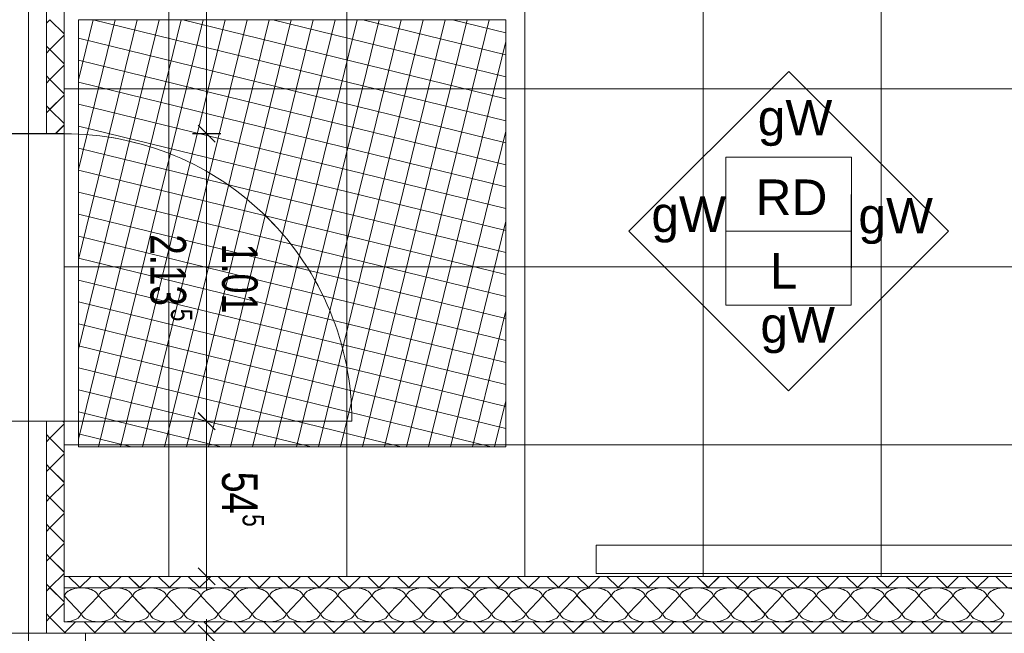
# Model space of a CAD drawing. Extents: x 229 to 926, y 37 to 878.
# Tile 48 of 201: x 552 to 621, y 165 to 208. Entities that reach past the tile are written whole.
import ezdxf
from ezdxf.lldxf.tags import DXFTag

# ---------------------------------------------------------------- set-up
doc = ezdxf.new("R2010")
doc.units = 0
doc.layers.get('0').update_dxf_attribs({"linetype": 'fein_strichliert', "lineweight": 13})
for name, color, linetype, lineweight in [('Ausstattung', 7, 'Continuous', 25), ('Axen', 7, 'Continuous', 25), ('Axen-A03CP9SWA9', 7, 'Continuous', 25), ('Beschriftung', 7, 'Continuous', 25), ('Beschriftung-A03CP9SUA9', 7, 'Continuous', 25), ('Bewegungsfläche', 7, 'Continuous', 25), ('Deckenspiegel', 7, 'Continuous', 25), ('Fullfläche', 7, 'Continuous', 25), ('Fullfläche-A03CP9SXA9', 7, 'Continuous', 25), ('Maßlinien', 7, 'Continuous', 25), ('Maßlinien-A03CP9T3A9', 7, 'Continuous', 25), ('Türen', 7, 'Continuous', 25), ('Türen-A03CP9T1A9', 7, 'Continuous', 25), ('Wände', 7, 'Continuous', 25), ('Wände-A03CP9T2A9', 7, 'Continuous', 25)]:
    doc.layers.add(name, color=color, linetype=linetype, lineweight=lineweight)
doc.styles.get("Standard").update_dxf_attribs({"font": 'arial.ttf'})
tags = doc.linetypes.add('ALL_S25', pattern=[0.001, 0, -0.001]).pattern_tags.tags
tags[6:7] = [DXFTag(74, 4), DXFTag(75, 0), DXFTag(340, '0'), DXFTag(46, 1.0), DXFTag(50, 0.0), DXFTag(44, 0.0), DXFTag(45, 0.0)]
tags[4:5] = [DXFTag(74, 4), DXFTag(75, 0), DXFTag(340, '0'), DXFTag(46, 1.0), DXFTag(50, 0.0), DXFTag(44, 0.0), DXFTag(45, 0.0)]
tags = doc.linetypes.add('ALL_S25-A03CP9T4A9', pattern=[0.001, 0, -0.001]).pattern_tags.tags
tags[6:7] = [DXFTag(74, 4), DXFTag(75, 0), DXFTag(340, '0'), DXFTag(46, 1.0), DXFTag(50, 0.0), DXFTag(44, 0.0), DXFTag(45, 0.0)]
tags[4:5] = [DXFTag(74, 4), DXFTag(75, 0), DXFTag(340, '0'), DXFTag(46, 1.0), DXFTag(50, 0.0), DXFTag(44, 0.0), DXFTag(45, 0.0)]
tags = doc.linetypes.add('fein_strichliert', pattern=[4, 1, -2, 1]).pattern_tags.tags
tags[8:9] = [DXFTag(74, 4), DXFTag(75, 0), DXFTag(340, '0'), DXFTag(46, 0.0), DXFTag(50, 0.0), DXFTag(44, 0.0), DXFTag(45, 0.0)]
tags[6:7] = [DXFTag(74, 4), DXFTag(75, 0), DXFTag(340, '0'), DXFTag(46, 0.0), DXFTag(50, 0.0), DXFTag(44, 0.0), DXFTag(45, 0.0)]
tags[4:5] = [DXFTag(74, 4), DXFTag(75, 0), DXFTag(340, '0'), DXFTag(46, 0.0), DXFTag(50, 0.0), DXFTag(44, 0.0), DXFTag(45, 0.0)]
tags = doc.linetypes.add('PUNKT2_S9', pattern=[0.001, 0, -0.001]).pattern_tags.tags
tags[6:7] = [DXFTag(74, 4), DXFTag(75, 0), DXFTag(340, '0'), DXFTag(46, 1.0), DXFTag(50, 0.0), DXFTag(44, 0.0), DXFTag(45, 0.0)]
tags[4:5] = [DXFTag(74, 4), DXFTag(75, 0), DXFTag(340, '0'), DXFTag(46, 1.0), DXFTag(50, 0.0), DXFTag(44, 0.0), DXFTag(45, 0.0)]
tags = doc.linetypes.add('PUNKT2_S9-A03CP9T5A9', pattern=[0.001, 0, -0.001]).pattern_tags.tags
tags[6:7] = [DXFTag(74, 4), DXFTag(75, 0), DXFTag(340, '0'), DXFTag(46, 1.0), DXFTag(50, 0.0), DXFTag(44, 0.0), DXFTag(45, 0.0)]
tags[4:5] = [DXFTag(74, 4), DXFTag(75, 0), DXFTag(340, '0'), DXFTag(46, 1.0), DXFTag(50, 0.0), DXFTag(44, 0.0), DXFTag(45, 0.0)]

# ---------------------------------------------------------------- blocks, each defined once
blk = doc.blocks.new('Referenz-A03CP9SSA9', base_point=(255.728, 65.704))
at = {"layer": 'Ausstattung', "color": 0, "lineweight": -2}
for p, q in [((592.684, 169.548), (592.684, 171.548)), ((592.684, 171.548), (632.684, 171.544)), ((632.684, 169.544), (592.684, 169.548))]:
    blk.add_line(p, q, dxfattribs=at)
at = {"layer": 'Axen', "color": 0, "linetype": 'ALL_S25', "lineweight": -2, "ltscale": 0.13}
for p, q in [((552.834, 66.032), (552.834, 801.546)), ((735.547, 165.346), (301.622, 165.346))]:
    blk.add_line(p, q, dxfattribs=at)
at = {"layer": 'Beschriftung', "color": 0, "lineweight": -2}
for p, q in [((594.981, 193.602), (606.196, 204.813)), ((606.196, 204.813), (617.407, 193.598)), ((601.794, 193.601), (601.794, 198.801)), ((601.794, 198.801), (610.594, 198.8)), ((610.594, 198.8), (610.594, 193.6)), ((606.192, 182.387), (594.981, 193.602)), ((601.793, 188.401), (601.794, 193.601)), ((610.594, 193.6), (601.794, 193.601)), ((617.407, 193.598), (606.192, 182.387)), ((610.594, 193.6), (610.593, 188.4)), ((610.593, 188.4), (601.793, 188.401))]:
    blk.add_line(p, q, dxfattribs=at)
at = {"layer": 'Bewegungsfläche', "color": 0, "lineweight": -2}
for p, q in [((556.334, 204.237), (557.364, 208.446)), ((556.334, 197.926), (558.908, 208.446)), ((556.334, 191.615), (560.452, 208.446)), ((556.334, 185.303), (561.996, 208.446)), ((556.334, 178.992), (563.541, 208.446)), ((556.334, 208.446), (586.334, 208.446)), ((556.334, 178.446), (556.334, 208.446)), ((557.359, 208.446), (586.334, 201.356)), ((557.744, 178.446), (565.085, 208.446)), ((559.289, 178.446), (566.629, 208.446)), ((560.833, 178.446), (568.173, 208.446)), ((562.377, 178.446), (569.718, 208.446)), ((563.67, 208.446), (586.334, 202.9)), ((563.921, 178.446), (571.262, 208.446)), ((565.466, 178.446), (572.806, 208.446)), ((567.01, 178.446), (574.35, 208.446)), ((568.554, 178.446), (575.895, 208.446)), ((569.981, 208.446), (586.334, 204.445)), ((570.098, 178.446), (577.439, 208.446)), ((571.643, 178.446), (578.983, 208.446)), ((573.187, 178.446), (580.527, 208.446)), ((574.731, 178.446), (582.072, 208.446)), ((576.275, 178.446), (583.616, 208.446)), ((576.292, 208.446), (586.334, 205.989)), ((577.82, 178.446), (585.16, 208.446)), ((582.603, 208.446), (586.334, 207.533)), ((586.334, 208.446), (586.334, 178.446)), ((556.334, 207.152), (586.334, 199.812)), ((579.364, 178.446), (586.334, 206.931)), ((556.334, 205.608), (586.334, 198.268)), ((556.334, 204.064), (586.334, 196.723)), ((556.334, 202.52), (586.334, 195.179)), ((556.334, 200.975), (586.334, 193.635)), ((580.908, 178.446), (586.334, 200.62)), ((556.334, 199.431), (586.334, 192.091)), ((556.334, 197.887), (586.334, 190.546)), ((556.334, 196.343), (586.334, 189.002)), ((556.334, 194.798), (586.334, 187.458)), ((582.452, 178.446), (586.334, 194.309)), ((556.334, 193.254), (586.334, 185.914)), ((556.334, 191.71), (586.334, 184.369)), ((556.334, 190.166), (586.334, 182.825)), ((556.334, 188.621), (586.334, 181.281)), ((583.997, 178.446), (586.334, 187.997)), ((556.334, 187.077), (586.334, 179.737)), ((556.334, 185.533), (585.297, 178.446)), ((556.334, 183.989), (578.986, 178.446)), ((556.334, 182.445), (572.675, 178.446)), ((585.541, 178.446), (586.334, 181.687)), ((556.334, 180.9), (566.364, 178.446)), ((556.334, 179.356), (560.053, 178.446)), ((586.334, 178.446), (556.334, 178.446))]:
    blk.add_line(p, q, dxfattribs=at)
at = {"layer": 'Fullfläche', "color": 0, "lineweight": -2}
for p, q in [((554.084, 208.205), (554.331, 208.452)), ((554.333, 208.452), (555.334, 207.452)), ((554.333, 206.356), (555.334, 207.355)), ((554.084, 206.603), (554.331, 206.356)), ((554.084, 206.105), (554.331, 206.352)), ((554.333, 206.352), (555.334, 205.352)), ((554.333, 204.256), (555.334, 205.255)), ((554.084, 204.503), (554.331, 204.256)), ((554.084, 204.004), (554.331, 204.252)), ((554.333, 204.252), (555.334, 203.252)), ((554.333, 202.156), (555.334, 203.155)), ((554.084, 202.403), (554.331, 202.156)), ((554.084, 201.904), (554.331, 202.152)), ((554.333, 202.152), (555.334, 201.152)), ((554.724, 200.446), (555.334, 201.055)), ((554.333, 179.056), (555.334, 180.055)), ((555.24, 180.246), (555.334, 180.153)), ((554.084, 179.303), (554.331, 179.056)), ((554.084, 178.804), (554.331, 179.052)), ((554.333, 179.052), (555.334, 178.052)), ((554.333, 176.956), (555.334, 177.955)), ((554.084, 177.203), (554.331, 176.956)), ((554.084, 176.704), (554.331, 176.952)), ((554.333, 176.952), (555.334, 175.952)), ((554.334, 174.856), (555.334, 175.855)), ((554.084, 175.103), (554.331, 174.856)), ((554.084, 174.604), (554.331, 174.852)), ((554.334, 174.852), (555.334, 173.853)), ((554.334, 172.756), (555.334, 173.755)), ((554.084, 173.003), (554.331, 172.756)), ((554.084, 172.504), (554.331, 172.752)), ((554.334, 172.752), (555.334, 171.753)), ((554.334, 170.656), (555.334, 171.655)), ((554.084, 170.903), (554.332, 170.656)), ((554.084, 170.404), (554.332, 170.652)), ((554.334, 170.652), (555.334, 169.653)), ((554.334, 168.556), (555.334, 169.555)), ((554.084, 168.803), (554.332, 168.556)), ((556.432, 168.554), (555.64, 169.346)), ((556.436, 168.554), (557.227, 169.346)), ((558.532, 168.554), (557.74, 169.346)), ((558.536, 168.554), (559.327, 169.346)), ((560.632, 168.554), (559.84, 169.346)), ((560.636, 168.554), (561.427, 169.346)), ((562.731, 168.554), (561.94, 169.346)), ((562.736, 168.554), (563.527, 169.346)), ((564.831, 168.554), (564.04, 169.346)), ((564.836, 168.554), (565.627, 169.346)), ((566.931, 168.554), (566.14, 169.346)), ((566.936, 168.554), (567.727, 169.346)), ((569.031, 168.554), (568.24, 169.346)), ((569.036, 168.554), (569.827, 169.346)), ((571.131, 168.554), (570.34, 169.346)), ((571.136, 168.554), (571.927, 169.346)), ((573.232, 168.554), (572.44, 169.346)), ((573.236, 168.554), (574.027, 169.346)), ((575.332, 168.554), (574.54, 169.346)), ((575.336, 168.554), (576.127, 169.346)), ((577.432, 168.554), (576.64, 169.346)), ((577.436, 168.554), (578.227, 169.346)), ((579.532, 168.554), (578.74, 169.346)), ((579.536, 168.554), (580.327, 169.346)), ((581.632, 168.554), (580.84, 169.346)), ((581.636, 168.554), (582.427, 169.346)), ((583.731, 168.554), (582.94, 169.346)), ((583.736, 168.554), (584.527, 169.346)), ((585.831, 168.554), (585.04, 169.346)), ((585.836, 168.554), (586.627, 169.346)), ((587.931, 168.554), (587.14, 169.346)), ((587.936, 168.554), (588.727, 169.346)), ((590.031, 168.554), (589.24, 169.346)), ((590.036, 168.554), (590.827, 169.346)), ((592.131, 168.554), (591.34, 169.346)), ((592.136, 168.554), (592.927, 169.346)), ((594.232, 168.554), (593.44, 169.346)), ((594.236, 168.554), (595.027, 169.346)), ((596.332, 168.554), (595.54, 169.346)), ((596.336, 168.554), (597.127, 169.346)), ((598.432, 168.554), (597.64, 169.346)), ((598.436, 168.554), (599.227, 169.346)), ((600.532, 168.554), (599.74, 169.346)), ((600.536, 168.554), (601.327, 169.346)), ((602.631, 168.554), (601.84, 169.346)), ((602.636, 168.554), (603.427, 169.346)), ((604.731, 168.554), (603.94, 169.346)), ((604.736, 168.554), (605.527, 169.346)), ((606.831, 168.554), (606.04, 169.346)), ((606.836, 168.554), (607.627, 169.346)), ((608.931, 168.554), (608.14, 169.346)), ((608.936, 168.554), (609.727, 169.346)), ((611.031, 168.554), (610.24, 169.346)), ((611.036, 168.554), (611.827, 169.346)), ((613.131, 168.554), (612.34, 169.346)), ((613.136, 168.554), (613.927, 169.346)), ((615.232, 168.554), (614.44, 169.346)), ((615.236, 168.554), (616.027, 169.346)), ((617.332, 168.554), (616.54, 169.346)), ((617.336, 168.554), (618.127, 169.346)), ((619.432, 168.554), (618.64, 169.346)), ((619.436, 168.554), (620.227, 169.346)), ((621.532, 168.554), (620.74, 169.346)), ((554.084, 168.304), (554.332, 168.552)), ((554.334, 168.552), (555.334, 167.553)), ((556.426, 168.546), (556.432, 168.552)), ((556.441, 168.546), (556.436, 168.552)), ((558.526, 168.546), (558.532, 168.552)), ((558.541, 168.546), (558.536, 168.552)), ((560.626, 168.546), (560.632, 168.552)), ((560.641, 168.546), (560.636, 168.552)), ((562.726, 168.546), (562.731, 168.552)), ((562.741, 168.546), (562.736, 168.552)), ((564.826, 168.546), (564.831, 168.552)), ((564.841, 168.546), (564.836, 168.552)), ((566.926, 168.546), (566.931, 168.552)), ((566.941, 168.546), (566.936, 168.552)), ((569.026, 168.546), (569.031, 168.552)), ((569.041, 168.546), (569.036, 168.552)), ((571.126, 168.546), (571.131, 168.552)), ((571.141, 168.546), (571.136, 168.552)), ((573.226, 168.546), (573.232, 168.552)), ((573.241, 168.546), (573.236, 168.552)), ((575.326, 168.546), (575.332, 168.552)), ((575.341, 168.546), (575.336, 168.552)), ((577.426, 168.546), (577.432, 168.552)), ((577.441, 168.546), (577.436, 168.552)), ((579.526, 168.546), (579.532, 168.552)), ((579.541, 168.546), (579.536, 168.552)), ((581.626, 168.546), (581.632, 168.552)), ((581.641, 168.546), (581.636, 168.552)), ((583.726, 168.546), (583.731, 168.552)), ((583.742, 168.546), (583.736, 168.552)), ((585.826, 168.546), (585.831, 168.552)), ((585.841, 168.546), (585.836, 168.552)), ((587.926, 168.546), (587.931, 168.552)), ((587.941, 168.546), (587.936, 168.552)), ((590.026, 168.546), (590.031, 168.552)), ((590.042, 168.546), (590.036, 168.552)), ((592.126, 168.546), (592.131, 168.552)), ((592.142, 168.546), (592.136, 168.552)), ((594.226, 168.546), (594.232, 168.552)), ((594.242, 168.546), (594.236, 168.552)), ((596.326, 168.546), (596.332, 168.552)), ((596.342, 168.546), (596.336, 168.552)), ((598.426, 168.546), (598.432, 168.552)), ((598.442, 168.546), (598.436, 168.552)), ((600.526, 168.546), (600.532, 168.552)), ((600.542, 168.546), (600.536, 168.552)), ((602.626, 168.546), (602.631, 168.552)), ((602.642, 168.546), (602.636, 168.552)), ((604.726, 168.546), (604.731, 168.552)), ((604.742, 168.546), (604.736, 168.552)), ((606.825, 168.546), (606.831, 168.552)), ((606.842, 168.546), (606.836, 168.552)), ((608.926, 168.546), (608.931, 168.552)), ((608.942, 168.546), (608.936, 168.552)), ((611.026, 168.546), (611.031, 168.552)), ((611.042, 168.546), (611.036, 168.552)), ((613.126, 168.546), (613.131, 168.552)), ((613.142, 168.546), (613.136, 168.552)), ((615.226, 168.546), (615.232, 168.552)), ((615.242, 168.546), (615.236, 168.552)), ((617.326, 168.546), (617.332, 168.552)), ((617.342, 168.546), (617.336, 168.552)), ((619.426, 168.546), (619.432, 168.552)), ((619.442, 168.546), (619.436, 168.552)), ((554.334, 166.456), (555.334, 167.455)), ((555.358, 167.946), (556.51, 166.746)), ((556.558, 166.746), (557.71, 167.946)), ((557.758, 167.946), (558.91, 166.746)), ((558.958, 166.746), (560.11, 167.946)), ((560.158, 167.946), (561.31, 166.746)), ((561.358, 166.746), (562.51, 167.946)), ((562.558, 167.946), (563.71, 166.746)), ((563.758, 166.746), (564.91, 167.946)), ((564.958, 167.946), (566.11, 166.746)), ((566.158, 166.746), (567.31, 167.946)), ((567.358, 167.946), (568.51, 166.746)), ((568.558, 166.746), (569.71, 167.946)), ((569.758, 167.946), (570.91, 166.746)), ((570.958, 166.746), (572.11, 167.946)), ((572.158, 167.946), (573.31, 166.746)), ((573.358, 166.746), (574.51, 167.946)), ((574.558, 167.946), (575.71, 166.746)), ((575.758, 166.746), (576.91, 167.946)), ((576.958, 167.946), (578.11, 166.746)), ((578.158, 166.746), (579.31, 167.946)), ((579.358, 167.946), (580.51, 166.746)), ((580.558, 166.746), (581.71, 167.946)), ((581.758, 167.946), (582.91, 166.746)), ((582.958, 166.746), (584.11, 167.946)), ((584.158, 167.946), (585.31, 166.746)), ((585.358, 166.746), (586.51, 167.946)), ((586.558, 167.946), (587.71, 166.746)), ((587.758, 166.746), (588.91, 167.946)), ((588.958, 167.946), (590.11, 166.746)), ((590.158, 166.746), (591.31, 167.946)), ((591.358, 167.946), (592.51, 166.746)), ((592.558, 166.746), (593.71, 167.946)), ((593.758, 167.946), (594.91, 166.746)), ((594.958, 166.746), (596.11, 167.946)), ((596.158, 167.946), (597.31, 166.746)), ((597.358, 166.746), (598.51, 167.946)), ((598.558, 167.946), (599.71, 166.746)), ((599.758, 166.746), (600.91, 167.946)), ((600.958, 167.946), (602.11, 166.746)), ((602.158, 166.746), (603.31, 167.946)), ((603.358, 167.946), (604.51, 166.746)), ((604.558, 166.746), (605.71, 167.946)), ((605.758, 167.946), (606.91, 166.746)), ((606.958, 166.746), (608.11, 167.946)), ((608.158, 167.946), (609.31, 166.746)), ((609.358, 166.746), (610.51, 167.946)), ((610.558, 167.946), (611.71, 166.746)), ((611.758, 166.746), (612.91, 167.946)), ((612.958, 167.946), (614.11, 166.746)), ((614.158, 166.746), (615.31, 167.946)), ((615.358, 167.946), (616.51, 166.746)), ((616.558, 166.746), (617.71, 167.946)), ((617.758, 167.946), (618.91, 166.746)), ((618.958, 166.746), (620.11, 167.946)), ((620.158, 167.946), (621.31, 166.746)), ((554.084, 166.703), (554.332, 166.456)), ((554.084, 166.204), (554.332, 166.452)), ((554.334, 166.452), (555.334, 165.453)), ((555.333, 165.352), (556.126, 166.146)), ((557.54, 165.346), (556.741, 166.146)), ((557.427, 165.346), (558.226, 166.146)), ((559.64, 165.346), (558.841, 166.146)), ((559.527, 165.346), (560.326, 166.146)), ((561.74, 165.346), (560.941, 166.146)), ((561.627, 165.346), (562.426, 166.146)), ((563.84, 165.346), (563.041, 166.146)), ((563.727, 165.346), (564.526, 166.146)), ((565.94, 165.346), (565.141, 166.146)), ((565.827, 165.346), (566.626, 166.146)), ((568.04, 165.346), (567.241, 166.146)), ((567.927, 165.346), (568.726, 166.146)), ((570.14, 165.346), (569.341, 166.146)), ((570.027, 165.346), (570.826, 166.146)), ((572.24, 165.346), (571.441, 166.146)), ((572.127, 165.346), (572.926, 166.146)), ((574.34, 165.346), (573.541, 166.146)), ((574.227, 165.346), (575.026, 166.146)), ((576.44, 165.346), (575.641, 166.146)), ((576.327, 165.346), (577.126, 166.146)), ((578.54, 165.346), (577.741, 166.146)), ((578.427, 165.346), (579.226, 166.146)), ((580.64, 165.346), (579.841, 166.146)), ((580.527, 165.346), (581.326, 166.146)), ((582.74, 165.346), (581.941, 166.146)), ((582.627, 165.346), (583.426, 166.146)), ((584.84, 165.346), (584.041, 166.146)), ((584.727, 165.346), (585.526, 166.146)), ((586.94, 165.346), (586.141, 166.146)), ((586.827, 165.346), (587.626, 166.146)), ((589.04, 165.346), (588.241, 166.146)), ((588.927, 165.346), (589.726, 166.146)), ((591.14, 165.346), (590.341, 166.146)), ((591.027, 165.346), (591.826, 166.146)), ((593.241, 165.346), (592.441, 166.146)), ((593.127, 165.346), (593.926, 166.146)), ((595.34, 165.346), (594.541, 166.146)), ((595.227, 165.346), (596.026, 166.146)), ((597.44, 165.346), (596.641, 166.146)), ((597.327, 165.346), (598.126, 166.146)), ((599.541, 165.346), (598.741, 166.146)), ((599.427, 165.346), (600.226, 166.146)), ((601.641, 165.346), (600.841, 166.146)), ((601.527, 165.346), (602.326, 166.146)), ((603.741, 165.346), (602.941, 166.146)), ((603.627, 165.346), (604.426, 166.146)), ((605.841, 165.346), (605.041, 166.146)), ((605.727, 165.346), (606.526, 166.146)), ((607.941, 165.346), (607.141, 166.146)), ((607.827, 165.346), (608.626, 166.146)), ((610.041, 165.346), (609.241, 166.146)), ((609.927, 165.346), (610.726, 166.146)), ((612.141, 165.346), (611.341, 166.146)), ((612.027, 165.346), (612.826, 166.146)), ((614.241, 165.346), (613.441, 166.146)), ((614.127, 165.346), (614.926, 166.146)), ((616.341, 165.346), (615.541, 166.146)), ((616.227, 165.346), (617.026, 166.146)), ((618.441, 165.346), (617.641, 166.146)), ((618.327, 165.346), (619.126, 166.146)), ((620.541, 165.346), (619.741, 166.146)), ((620.427, 165.346), (621.226, 166.146)), ((555.325, 165.346), (555.334, 165.355)), ((555.44, 165.346), (555.333, 165.453))]:
    blk.add_line(p, q, dxfattribs=at)
for centre, start_param, end_param in [((556.534, 167.946), 0, 3.141593), ((558.934, 167.946), 0, 3.141593), ((561.334, 167.946), 0, 3.141593), ((563.734, 167.946), 0, 3.141593), ((566.134, 167.946), 0, 3.141593), ((568.534, 167.946), 0, 3.141593), ((570.934, 167.946), 0, 3.141593), ((573.334, 167.946), 0, 3.141593), ((575.734, 167.946), 0, 3.141593), ((578.134, 167.946), 0, 3.141593), ((580.534, 167.946), 0, 3.141593), ((582.934, 167.946), 0, 3.141593), ((585.334, 167.946), 0, 3.141593), ((587.734, 167.946), 0, 3.141593), ((590.134, 167.946), 0, 3.141593), ((592.534, 167.946), 0, 3.141593), ((594.934, 167.946), 0, 3.141593), ((597.334, 167.946), 0, 3.141593), ((599.734, 167.946), 0, 3.141593), ((602.134, 167.946), 0, 3.141593), ((604.534, 167.946), 0, 3.141593), ((606.934, 167.946), 0, 3.141593), ((609.334, 167.946), 0, 3.141593), ((611.734, 167.946), 0, 3.141593), ((614.134, 167.946), 0, 3.141593), ((616.534, 167.946), 0, 3.141593), ((618.934, 167.946), 0, 3.141593), ((621.334, 167.946), 0, 3.141593), ((555.334, 166.746), 4.712389, 6.283185), ((557.734, 166.746), 3.141593, 4.712389), ((557.734, 166.746), 4.712389, 6.283185), ((560.134, 166.746), 3.141593, 4.712389), ((560.134, 166.746), 4.712389, 6.283185), ((562.534, 166.746), 3.141593, 4.712389), ((562.534, 166.746), 4.712389, 6.283185), ((564.934, 166.746), 3.141593, 4.712389), ((564.934, 166.746), 4.712389, 6.283185), ((567.334, 166.746), 3.141593, 4.712389), ((567.334, 166.746), 4.712389, 6.283185), ((569.734, 166.746), 3.141593, 4.712389), ((569.734, 166.746), 4.712389, 6.283185), ((572.134, 166.746), 3.141593, 4.712389), ((572.134, 166.746), 4.712389, 6.283185), ((574.534, 166.746), 3.141593, 4.712389), ((574.534, 166.746), 4.712389, 6.283185), ((576.934, 166.746), 3.141593, 4.712389), ((576.934, 166.746), 4.712389, 6.283185), ((579.334, 166.746), 3.141593, 4.712389), ((579.334, 166.746), 4.712389, 6.283185), ((581.734, 166.746), 3.141593, 4.712389), ((581.734, 166.746), 4.712389, 6.283185), ((584.134, 166.746), 3.141593, 4.712389), ((584.134, 166.746), 4.712389, 6.283185), ((586.534, 166.746), 3.141593, 4.712389), ((586.534, 166.746), 4.712389, 6.283185), ((588.934, 166.746), 3.141593, 4.712389), ((588.934, 166.746), 4.712389, 6.283185), ((591.334, 166.746), 3.141593, 4.712389), ((591.334, 166.746), 4.712389, 6.283185), ((593.734, 166.746), 3.141593, 4.712389), ((593.734, 166.746), 4.712389, 6.283185), ((596.134, 166.746), 3.141593, 4.712389), ((596.134, 166.746), 4.712389, 6.283185), ((598.534, 166.746), 3.141593, 4.712389), ((598.534, 166.746), 4.712389, 6.283185), ((600.934, 166.746), 3.141593, 4.712389), ((600.934, 166.746), 4.712389, 6.283185), ((603.334, 166.746), 3.141593, 4.712389), ((603.334, 166.746), 4.712389, 6.283185), ((605.734, 166.746), 3.141593, 4.712389), ((605.734, 166.746), 4.712389, 6.283185), ((608.134, 166.746), 3.141593, 4.712389), ((608.134, 166.746), 4.712389, 6.283185), ((610.534, 166.746), 3.141593, 4.712389), ((610.534, 166.746), 4.712389, 6.283185), ((612.934, 166.746), 3.141593, 4.712389), ((612.934, 166.746), 4.712389, 6.283185), ((615.334, 166.746), 3.141593, 4.712389), ((615.334, 166.746), 4.712389, 6.283185), ((617.734, 166.746), 3.141593, 4.712389), ((617.734, 166.746), 4.712389, 6.283185), ((620.134, 166.746), 3.141593, 4.712389), ((620.134, 166.746), 4.712389, 6.283185)]:
    blk.add_ellipse(centre, major_axis=(1.176, 0), ratio=0.5, start_param=start_param, end_param=end_param, dxfattribs=at)
at = {"layer": 'Maßlinien', "color": 0, "lineweight": -2}
for p, q in [((565.334, 290.604), (565.334, 200.446)), ((564.734, 201.046), (565.934, 199.846)), ((565.334, 200.446), (564.334, 200.446)), ((565.334, 200.446), (566.334, 200.446)), ((565.334, 200.446), (565.334, 180.246)), ((564.734, 180.846), (565.934, 179.646)), ((565.334, 180.246), (564.334, 180.246)), ((565.334, 180.246), (566.334, 180.246)), ((565.334, 180.246), (565.334, 169.346)), ((564.734, 169.946), (565.934, 168.746)), ((565.334, 169.346), (564.334, 169.346)), ((565.334, 169.346), (566.334, 169.346)), ((565.334, 169.346), (565.334, 168.346)), ((565.934, 164.746), (564.734, 165.946)), ((565.334, 165.346), (565.334, 166.346)), ((565.334, 165.346), (564.334, 165.346)), ((565.334, 165.346), (566.334, 165.346)), ((565.334, 152.846), (565.334, 165.346))]:
    blk.add_line(p, q, dxfattribs=at)
at = {"layer": 'Türen', "color": 0, "linetype": 'PUNKT2_S9', "lineweight": -2, "ltscale": 0.13}
blk.add_line((555.334, 180.246), (555.334, 200.446), dxfattribs=at)
at = {"layer": 'Türen', "color": 0, "lineweight": -2}
blk.add_line((555.334, 180.246), (575.534, 180.246), dxfattribs=at)
blk.add_ellipse((555.334, 180.246), major_axis=(20.2, 0), ratio=1, start_param=0, end_param=1.570797, dxfattribs=at)
at = {"layer": 'Wände', "color": 0, "lineweight": -2}
for p, q in [((554.084, 200.446), (554.084, 414.082)), ((552.834, 200.446), (552.834, 400.446)), ((555.334, 265.346), (555.334, 200.446)), ((550.334, 200.446), (555.334, 200.446)), ((550.334, 180.246), (555.334, 180.246)), ((552.834, 165.346), (552.834, 180.246)), ((554.084, 180.246), (554.084, 165.346)), ((555.334, 180.246), (555.334, 178.246)), ((555.334, 178.246), (555.334, 166.146)), ((555.334, 169.346), (670.034, 169.346)), ((670.034, 168.547), (555.334, 168.546)), ((555.334, 166.146), (673.234, 166.147)), ((549.334, 165.346), (674.034, 165.346)), ((556.834, 152.846), (556.834, 165.346))]:
    blk.add_line(p, q, dxfattribs=at)
at = {"layer": 'Beschriftung', "color": 0, "lineweight": -2, "char_height": 2.5, "attachment_point": 1, "rotation": 359.99316}
for s, insert in [('{\\fArial;gW}', (604.022, 202.819)), ('{\\fArial;RD}', (603.87, 197.227)), ('{\\fArial;gW}', (596.557, 196.033)), ('{\\fArial;gW}', (611.087, 195.938)), ('{\\fArial;L}', (604.869, 192.059)), ('{\\fArial;gW}', (604.209, 188.261))]:
    blk.add_mtext(s, dxfattribs=dict(at, insert=insert))
at = {"layer": 'Maßlinien', "color": 0, "lineweight": -2, "attachment_point": 1, "rotation": 270.00001}
for s, insert, char_height in [('{\\W0.74;\\fArial;2.13}', (563.891, 193.376), 2.5), ('{\\W0.72;\\fArial;1.01}', (568.916, 192.714), 2.5), ('{\\W0.76;\\fArial;5}', (564.334, 188.148), 1.5), ('{\\W0.76;\\fArial;54}', (568.916, 176.706), 2.5), ('{\\W0.76;\\fArial;5}', (569.359, 173.718), 1.5)]:
    blk.add_mtext(s, dxfattribs=dict(at, insert=insert, char_height=char_height))
blk = doc.blocks.new('Referenz-A03CP9T9A9', base_point=(255.728, 65.706))
at = {"layer": 'Axen-A03CP9SWA9', "color": 0, "linetype": 'ALL_S25-A03CP9T4A9', "lineweight": -2, "ltscale": 0.13}
for p, q in [((552.833, 66.032), (552.833, 801.546)), ((735.547, 165.347), (301.622, 165.347))]:
    blk.add_line(p, q, dxfattribs=at)
at = {"layer": 'Beschriftung-A03CP9SUA9', "color": 0, "lineweight": -2}
for p, q in [((594.98, 193.603), (606.195, 204.815)), ((606.195, 204.815), (617.406, 193.6)), ((601.793, 193.602), (601.794, 198.802)), ((601.794, 198.802), (610.594, 198.801)), ((610.594, 198.801), (610.593, 193.601)), ((606.191, 182.388), (594.98, 193.603)), ((610.593, 193.601), (601.793, 193.602)), ((601.793, 188.402), (601.793, 193.602)), ((617.406, 193.6), (606.191, 182.388)), ((610.593, 193.601), (610.593, 188.401)), ((610.593, 188.401), (601.793, 188.402))]:
    blk.add_line(p, q, dxfattribs=at)
at = {"layer": 'Deckenspiegel', "color": 0, "lineweight": -2}
for p, q in [((555.333, 412.847), (555.333, 169.347)), ((562.683, 412.847), (562.683, 169.348)), ((575.183, 412.847), (575.183, 169.348)), ((587.683, 412.847), (587.683, 169.348)), ((600.183, 412.847), (600.183, 169.348)), ((612.683, 412.847), (612.683, 169.348)), ((670.033, 203.598), (555.333, 203.597)), ((670.033, 191.098), (555.333, 191.097)), ((670.033, 178.598), (555.333, 178.597)), ((555.333, 169.347), (670.034, 169.348))]:
    blk.add_line(p, q, dxfattribs=at)
at = {"layer": 'Fullfläche-A03CP9SXA9', "color": 0, "lineweight": -2}
for p, q in [((554.083, 208.206), (554.331, 208.453)), ((554.333, 208.453), (555.333, 207.453)), ((554.333, 206.357), (555.333, 207.357)), ((554.083, 206.604), (554.331, 206.357)), ((554.083, 206.106), (554.331, 206.353)), ((554.333, 206.353), (555.333, 205.354)), ((554.333, 204.257), (555.333, 205.257)), ((554.083, 204.504), (554.331, 204.257)), ((554.083, 204.006), (554.331, 204.253)), ((554.333, 204.253), (555.333, 203.254)), ((554.333, 202.157), (555.333, 203.156)), ((554.083, 202.404), (554.331, 202.157)), ((554.083, 201.906), (554.331, 202.153)), ((554.333, 202.153), (555.333, 201.154)), ((554.723, 200.447), (555.333, 201.056)), ((554.333, 179.057), (555.333, 180.056)), ((555.24, 180.247), (555.333, 180.154)), ((554.083, 179.305), (554.331, 179.057)), ((554.083, 178.805), (554.331, 179.053)), ((554.333, 179.053), (555.333, 178.054)), ((554.333, 176.957), (555.333, 177.956)), ((554.083, 177.205), (554.331, 176.957)), ((554.083, 176.705), (554.331, 176.953)), ((554.333, 176.953), (555.333, 175.954)), ((554.333, 174.857), (555.333, 175.856)), ((554.083, 175.105), (554.331, 174.857)), ((554.083, 174.605), (554.331, 174.853)), ((554.333, 174.853), (555.333, 173.854)), ((554.333, 172.757), (555.333, 173.756)), ((554.083, 173.005), (554.331, 172.757)), ((554.083, 172.505), (554.331, 172.753)), ((554.333, 172.753), (555.333, 171.754)), ((554.333, 170.657), (555.333, 171.656)), ((554.083, 170.905), (554.331, 170.657)), ((554.083, 170.405), (554.331, 170.653)), ((554.333, 170.653), (555.333, 169.654)), ((554.333, 168.557), (555.333, 169.556)), ((554.083, 168.805), (554.331, 168.557)), ((556.431, 168.555), (555.64, 169.347)), ((556.435, 168.555), (557.227, 169.347)), ((558.531, 168.555), (557.74, 169.347)), ((558.535, 168.555), (559.327, 169.347)), ((560.631, 168.555), (559.84, 169.347)), ((560.635, 168.555), (561.427, 169.347)), ((562.731, 168.555), (561.94, 169.347)), ((562.735, 168.555), (563.527, 169.347)), ((564.831, 168.555), (564.04, 169.347)), ((564.835, 168.555), (565.627, 169.347)), ((566.931, 168.555), (566.14, 169.347)), ((566.935, 168.555), (567.727, 169.347)), ((569.031, 168.555), (568.24, 169.347)), ((569.035, 168.555), (569.827, 169.347)), ((571.131, 168.555), (570.34, 169.347)), ((571.135, 168.555), (571.927, 169.347)), ((573.231, 168.555), (572.44, 169.347)), ((573.235, 168.555), (574.027, 169.347)), ((575.331, 168.555), (574.54, 169.347)), ((575.335, 168.555), (576.127, 169.347)), ((577.431, 168.555), (576.64, 169.347)), ((577.435, 168.555), (578.227, 169.347)), ((579.531, 168.555), (578.74, 169.347)), ((579.535, 168.555), (580.327, 169.347)), ((581.631, 168.555), (580.84, 169.347)), ((581.635, 168.555), (582.427, 169.347)), ((583.731, 168.555), (582.94, 169.347)), ((583.735, 168.555), (584.527, 169.347)), ((585.831, 168.555), (585.04, 169.347)), ((585.835, 168.555), (586.627, 169.347)), ((587.931, 168.555), (587.14, 169.348)), ((587.935, 168.555), (588.726, 169.348)), ((590.031, 168.555), (589.24, 169.348)), ((590.035, 168.555), (590.826, 169.348)), ((592.131, 168.556), (591.34, 169.348)), ((592.135, 168.556), (592.926, 169.348)), ((594.231, 168.556), (593.44, 169.348)), ((594.235, 168.556), (595.026, 169.348)), ((596.331, 168.556), (595.54, 169.348)), ((596.335, 168.556), (597.126, 169.348)), ((598.431, 168.556), (597.64, 169.348)), ((598.435, 168.556), (599.226, 169.348)), ((600.531, 168.556), (599.74, 169.348)), ((600.535, 168.556), (601.326, 169.348)), ((602.631, 168.556), (601.84, 169.348)), ((602.635, 168.556), (603.426, 169.348)), ((604.731, 168.556), (603.94, 169.348)), ((604.735, 168.556), (605.526, 169.348)), ((606.831, 168.556), (606.04, 169.348)), ((606.835, 168.556), (607.626, 169.348)), ((608.931, 168.556), (608.14, 169.348)), ((608.935, 168.556), (609.726, 169.348)), ((611.031, 168.556), (610.24, 169.348)), ((611.035, 168.556), (611.826, 169.348)), ((613.131, 168.556), (612.34, 169.348)), ((613.135, 168.556), (613.926, 169.348)), ((615.231, 168.556), (614.44, 169.348)), ((615.235, 168.556), (616.026, 169.348)), ((617.331, 168.556), (616.54, 169.348)), ((617.335, 168.556), (618.126, 169.348)), ((619.431, 168.556), (618.64, 169.348)), ((619.435, 168.556), (620.226, 169.348)), ((621.531, 168.556), (620.74, 169.348)), ((554.083, 168.305), (554.331, 168.553)), ((554.333, 168.553), (555.333, 167.554)), ((556.425, 168.547), (556.431, 168.553)), ((556.441, 168.547), (556.435, 168.553)), ((558.525, 168.547), (558.531, 168.553)), ((558.541, 168.547), (558.535, 168.553)), ((560.625, 168.547), (560.631, 168.553)), ((560.641, 168.547), (560.635, 168.553)), ((562.725, 168.547), (562.731, 168.553)), ((562.741, 168.547), (562.735, 168.553)), ((564.825, 168.547), (564.831, 168.553)), ((564.841, 168.547), (564.835, 168.553)), ((566.925, 168.547), (566.931, 168.553)), ((566.941, 168.547), (566.935, 168.553)), ((569.025, 168.547), (569.031, 168.553)), ((569.041, 168.547), (569.035, 168.553)), ((571.125, 168.547), (571.131, 168.553)), ((571.141, 168.547), (571.135, 168.553)), ((573.225, 168.547), (573.231, 168.553)), ((573.241, 168.547), (573.235, 168.553)), ((575.325, 168.547), (575.331, 168.553)), ((575.341, 168.547), (575.335, 168.553)), ((577.425, 168.547), (577.431, 168.553)), ((577.441, 168.547), (577.435, 168.553)), ((579.525, 168.547), (579.531, 168.553)), ((579.541, 168.547), (579.535, 168.553)), ((581.625, 168.547), (581.631, 168.553)), ((581.641, 168.547), (581.635, 168.553)), ((583.725, 168.547), (583.731, 168.553)), ((583.741, 168.547), (583.735, 168.553)), ((585.825, 168.547), (585.831, 168.553)), ((585.841, 168.547), (585.835, 168.553)), ((587.925, 168.548), (587.931, 168.553)), ((587.941, 168.548), (587.935, 168.553)), ((590.025, 168.548), (590.031, 168.553)), ((590.041, 168.548), (590.035, 168.553)), ((592.125, 168.548), (592.131, 168.553)), ((592.141, 168.548), (592.135, 168.553)), ((594.225, 168.548), (594.231, 168.553)), ((594.241, 168.548), (594.235, 168.553)), ((596.325, 168.548), (596.331, 168.553)), ((596.341, 168.548), (596.335, 168.553)), ((598.425, 168.548), (598.431, 168.553)), ((598.441, 168.548), (598.435, 168.553)), ((600.525, 168.548), (600.531, 168.553)), ((600.541, 168.548), (600.535, 168.553)), ((602.625, 168.548), (602.631, 168.553)), ((602.641, 168.548), (602.635, 168.553)), ((604.725, 168.548), (604.731, 168.553)), ((604.741, 168.548), (604.735, 168.553)), ((606.825, 168.548), (606.831, 168.554)), ((606.841, 168.548), (606.835, 168.554)), ((608.925, 168.548), (608.931, 168.554)), ((608.941, 168.548), (608.935, 168.554)), ((611.025, 168.548), (611.031, 168.554)), ((611.041, 168.548), (611.035, 168.554)), ((613.125, 168.548), (613.131, 168.554)), ((613.141, 168.548), (613.135, 168.554)), ((615.225, 168.548), (615.231, 168.554)), ((615.241, 168.548), (615.235, 168.554)), ((617.325, 168.548), (617.331, 168.554)), ((617.341, 168.548), (617.335, 168.554)), ((619.425, 168.548), (619.431, 168.554)), ((619.441, 168.548), (619.435, 168.554)), ((554.333, 166.457), (555.333, 167.456)), ((555.357, 167.947), (556.509, 166.747)), ((556.557, 166.747), (557.709, 167.947)), ((557.757, 167.947), (558.909, 166.747)), ((558.957, 166.747), (560.109, 167.947)), ((560.157, 167.947), (561.309, 166.747)), ((561.357, 166.747), (562.509, 167.947)), ((562.557, 167.947), (563.709, 166.747)), ((563.757, 166.747), (564.909, 167.947)), ((564.957, 167.947), (566.109, 166.747)), ((566.157, 166.747), (567.309, 167.947)), ((567.357, 167.947), (568.509, 166.747)), ((568.557, 166.747), (569.709, 167.948)), ((569.757, 167.948), (570.909, 166.747)), ((570.957, 166.747), (572.109, 167.948)), ((572.157, 167.948), (573.309, 166.747)), ((573.357, 166.747), (574.509, 167.948)), ((574.557, 167.948), (575.709, 166.747)), ((575.757, 166.747), (576.909, 167.948)), ((576.957, 167.948), (578.109, 166.747)), ((578.157, 166.747), (579.309, 167.948)), ((579.357, 167.948), (580.509, 166.747)), ((580.557, 166.747), (581.709, 167.948)), ((581.757, 167.948), (582.909, 166.747)), ((582.957, 166.747), (584.109, 167.948)), ((584.157, 167.948), (585.309, 166.747)), ((585.357, 166.747), (586.509, 167.948)), ((586.557, 167.948), (587.709, 166.748)), ((587.757, 166.748), (588.909, 167.948)), ((588.957, 167.948), (590.109, 166.748)), ((590.157, 166.748), (591.309, 167.948)), ((591.357, 167.948), (592.509, 166.748)), ((592.557, 166.748), (593.709, 167.948)), ((593.757, 167.948), (594.909, 166.748)), ((594.957, 166.748), (596.109, 167.948)), ((596.157, 167.948), (597.309, 166.748)), ((597.357, 166.748), (598.509, 167.948)), ((598.557, 167.948), (599.709, 166.748)), ((599.757, 166.748), (600.909, 167.948)), ((600.957, 167.948), (602.109, 166.748)), ((602.157, 166.748), (603.309, 167.948)), ((603.357, 167.948), (604.509, 166.748)), ((604.557, 166.748), (605.709, 167.948)), ((605.757, 167.948), (606.909, 166.748)), ((606.957, 166.748), (608.109, 167.948)), ((608.157, 167.948), (609.309, 166.748)), ((609.357, 166.748), (610.509, 167.948)), ((610.557, 167.948), (611.709, 166.748)), ((611.757, 166.748), (612.909, 167.948)), ((612.957, 167.948), (614.109, 166.748)), ((614.157, 166.748), (615.309, 167.948)), ((615.357, 167.948), (616.509, 166.748)), ((616.557, 166.748), (617.709, 167.948)), ((617.757, 167.948), (618.909, 166.748)), ((618.957, 166.748), (620.109, 167.948)), ((620.157, 167.948), (621.309, 166.748)), ((554.083, 166.705), (554.331, 166.457)), ((554.083, 166.205), (554.331, 166.453)), ((554.333, 166.453), (555.333, 165.454)), ((555.333, 165.354), (556.126, 166.147)), ((557.54, 165.347), (556.741, 166.147)), ((557.427, 165.347), (558.226, 166.147)), ((559.64, 165.347), (558.841, 166.147)), ((559.527, 165.347), (560.326, 166.147)), ((561.74, 165.347), (560.941, 166.147)), ((561.626, 165.347), (562.426, 166.147)), ((563.84, 165.347), (563.041, 166.147)), ((563.727, 165.347), (564.526, 166.147)), ((565.94, 165.347), (565.141, 166.147)), ((565.826, 165.347), (566.626, 166.147)), ((568.04, 165.347), (567.241, 166.147)), ((567.926, 165.347), (568.726, 166.147)), ((570.14, 165.347), (569.341, 166.147)), ((570.026, 165.347), (570.826, 166.147)), ((572.24, 165.347), (571.441, 166.147)), ((572.126, 165.347), (572.926, 166.147)), ((574.34, 165.347), (573.541, 166.147)), ((574.226, 165.347), (575.026, 166.147)), ((576.44, 165.347), (575.641, 166.147)), ((576.326, 165.347), (577.126, 166.147)), ((578.54, 165.347), (577.741, 166.147)), ((578.426, 165.347), (579.226, 166.147)), ((580.64, 165.347), (579.841, 166.147)), ((580.526, 165.347), (581.326, 166.147)), ((582.74, 165.347), (581.941, 166.147)), ((582.626, 165.347), (583.426, 166.148)), ((584.84, 165.347), (584.041, 166.148)), ((584.726, 165.347), (585.526, 166.148)), ((586.94, 165.348), (586.141, 166.148)), ((586.826, 165.348), (587.625, 166.148)), ((589.04, 165.348), (588.241, 166.148)), ((588.926, 165.348), (589.725, 166.148)), ((591.14, 165.348), (590.341, 166.148)), ((591.026, 165.348), (591.825, 166.148)), ((593.24, 165.348), (592.441, 166.148)), ((593.126, 165.348), (593.926, 166.148)), ((595.34, 165.348), (594.541, 166.148)), ((595.226, 165.348), (596.025, 166.148)), ((597.44, 165.348), (596.641, 166.148)), ((597.326, 165.348), (598.125, 166.148)), ((599.54, 165.348), (598.741, 166.148)), ((599.426, 165.348), (600.225, 166.148)), ((601.64, 165.348), (600.841, 166.148)), ((601.526, 165.348), (602.325, 166.148)), ((603.74, 165.348), (602.941, 166.148)), ((603.626, 165.348), (604.425, 166.148)), ((605.84, 165.348), (605.041, 166.148)), ((605.726, 165.348), (606.525, 166.148)), ((607.94, 165.348), (607.141, 166.148)), ((607.826, 165.348), (608.625, 166.148)), ((610.04, 165.348), (609.241, 166.148)), ((609.926, 165.348), (610.725, 166.148)), ((612.14, 165.348), (611.341, 166.148)), ((612.026, 165.348), (612.825, 166.148)), ((614.24, 165.348), (613.441, 166.148)), ((614.126, 165.348), (614.925, 166.148)), ((616.34, 165.348), (615.541, 166.148)), ((616.226, 165.348), (617.025, 166.148)), ((618.44, 165.348), (617.641, 166.148)), ((618.326, 165.348), (619.125, 166.148)), ((620.54, 165.348), (619.741, 166.148)), ((620.426, 165.348), (621.225, 166.148)), ((555.324, 165.347), (555.333, 165.356)), ((555.44, 165.347), (555.333, 165.454))]:
    blk.add_line(p, q, dxfattribs=at)
for centre, start_param, end_param in [((556.533, 167.947), 0, 3.141593), ((558.933, 167.947), 0, 3.141593), ((561.333, 167.947), 0, 3.141593), ((563.733, 167.947), 0, 3.141593), ((566.133, 167.947), 0, 3.141593), ((568.533, 167.947), 0, 3.141593), ((570.933, 167.948), 0, 3.141593), ((573.333, 167.948), 0, 3.141593), ((575.733, 167.948), 0, 3.141593), ((578.133, 167.948), 0, 3.141593), ((580.533, 167.948), 0, 3.141593), ((582.933, 167.948), 0, 3.141593), ((585.333, 167.948), 0, 3.141593), ((587.733, 167.948), 0, 3.141593), ((590.133, 167.948), 0, 3.141593), ((592.533, 167.948), 0, 3.141593), ((594.933, 167.948), 0, 3.141593), ((597.333, 167.948), 0, 3.141593), ((599.733, 167.948), 0, 3.141593), ((602.133, 167.948), 0, 3.141593), ((604.533, 167.948), 0, 3.141593), ((606.933, 167.948), 0, 3.141593), ((609.333, 167.948), 0, 3.141593), ((611.733, 167.948), 0, 3.141593), ((614.133, 167.948), 0, 3.141593), ((616.533, 167.948), 0, 3.141593), ((618.933, 167.948), 0, 3.141593), ((621.333, 167.948), 0, 3.141593), ((555.333, 166.747), 4.712389, 6.283185), ((557.733, 166.747), 3.141593, 4.712389), ((557.733, 166.747), 4.712389, 6.283185), ((560.133, 166.747), 3.141593, 4.712389), ((560.133, 166.747), 4.712389, 6.283185), ((562.533, 166.747), 3.141593, 4.712389), ((562.533, 166.747), 4.712389, 6.283185), ((564.933, 166.747), 3.141593, 4.712389), ((564.933, 166.747), 4.712389, 6.283185), ((567.333, 166.747), 3.141593, 4.712389), ((567.333, 166.747), 4.712389, 6.283185), ((569.733, 166.747), 3.141593, 4.712389), ((569.733, 166.747), 4.712389, 6.283185), ((572.133, 166.747), 3.141593, 4.712389), ((572.133, 166.747), 4.712389, 6.283185), ((574.533, 166.747), 3.141593, 4.712389), ((574.533, 166.747), 4.712389, 6.283185), ((576.933, 166.747), 3.141593, 4.712389), ((576.933, 166.747), 4.712389, 6.283185), ((579.333, 166.747), 3.141593, 4.712389), ((579.333, 166.747), 4.712389, 6.283185), ((581.733, 166.747), 3.141593, 4.712389), ((581.733, 166.747), 4.712389, 6.283185), ((584.133, 166.747), 3.141593, 4.712389), ((584.133, 166.747), 4.712389, 6.283185), ((586.533, 166.748), 3.141593, 4.712389), ((586.533, 166.748), 4.712389, 6.283185), ((588.933, 166.748), 3.141593, 4.712389), ((588.933, 166.748), 4.712389, 6.283185), ((591.333, 166.748), 3.141593, 4.712389), ((591.333, 166.748), 4.712389, 6.283185), ((593.733, 166.748), 3.141593, 4.712389), ((593.733, 166.748), 4.712389, 6.283185), ((596.133, 166.748), 3.141593, 4.712389), ((596.133, 166.748), 4.712389, 6.283185), ((598.533, 166.748), 3.141593, 4.712389), ((598.533, 166.748), 4.712389, 6.283185), ((600.933, 166.748), 3.141593, 4.712389), ((600.933, 166.748), 4.712389, 6.283185), ((603.333, 166.748), 3.141593, 4.712389), ((603.333, 166.748), 4.712389, 6.283185), ((605.733, 166.748), 3.141593, 4.712389), ((605.733, 166.748), 4.712389, 6.283185), ((608.133, 166.748), 3.141593, 4.712389), ((608.133, 166.748), 4.712389, 6.283185), ((610.533, 166.748), 3.141593, 4.712389), ((610.533, 166.748), 4.712389, 6.283185), ((612.933, 166.748), 3.141593, 4.712389), ((612.933, 166.748), 4.712389, 6.283185), ((615.333, 166.748), 3.141593, 4.712389), ((615.333, 166.748), 4.712389, 6.283185), ((617.733, 166.748), 3.141593, 4.712389), ((617.733, 166.748), 4.712389, 6.283185), ((620.133, 166.748), 3.141593, 4.712389), ((620.133, 166.748), 4.712389, 6.283185)]:
    blk.add_ellipse(centre, major_axis=(1.176, 0), ratio=0.5, start_param=start_param, end_param=end_param, dxfattribs=at)
at = {"layer": 'Maßlinien-A03CP9T3A9', "color": 0, "lineweight": -2}
for p, q in [((565.333, 290.605), (565.333, 200.447)), ((564.733, 201.047), (565.933, 199.847)), ((565.333, 200.447), (564.333, 200.447)), ((565.333, 200.447), (566.333, 200.447)), ((565.333, 200.447), (565.333, 180.247)), ((564.733, 180.847), (565.933, 179.647)), ((565.333, 180.247), (564.333, 180.247)), ((565.333, 180.247), (566.333, 180.247)), ((565.333, 180.247), (565.333, 169.347)), ((564.733, 169.947), (565.933, 168.747)), ((565.333, 169.347), (564.333, 169.347)), ((565.333, 169.347), (566.333, 169.347)), ((565.333, 169.347), (565.333, 168.347)), ((565.933, 164.747), (564.733, 165.947)), ((565.333, 165.347), (565.333, 166.347)), ((565.333, 165.347), (564.333, 165.347)), ((565.333, 165.347), (566.333, 165.347)), ((565.333, 152.847), (565.333, 165.347))]:
    blk.add_line(p, q, dxfattribs=at)
at = {"layer": 'Türen-A03CP9T1A9', "color": 0, "linetype": 'PUNKT2_S9-A03CP9T5A9', "lineweight": -2, "ltscale": 0.13}
blk.add_line((555.333, 180.247), (555.333, 200.447), dxfattribs=at)
at = {"layer": 'Türen-A03CP9T1A9', "color": 0, "lineweight": -2}
blk.add_line((555.333, 180.247), (575.533, 180.247), dxfattribs=at)
blk.add_ellipse((555.333, 180.247), major_axis=(20.2, 0), ratio=1, start_param=0, end_param=1.570797, dxfattribs=at)
at = {"layer": 'Wände-A03CP9T2A9', "color": 0, "lineweight": -2}
for p, q in [((554.083, 200.447), (554.083, 414.082)), ((552.833, 200.447), (552.833, 400.447)), ((555.333, 265.347), (555.333, 200.447)), ((550.333, 200.447), (555.333, 200.447)), ((550.333, 180.247), (555.333, 180.247)), ((552.833, 165.347), (552.833, 180.247)), ((554.083, 180.247), (554.083, 165.347)), ((555.333, 180.247), (555.333, 178.247)), ((555.333, 178.247), (555.333, 166.147)), ((555.333, 169.347), (670.033, 169.347)), ((670.033, 168.548), (555.333, 168.547)), ((555.333, 166.147), (673.233, 166.148)), ((549.333, 165.347), (674.033, 165.347)), ((556.833, 152.847), (556.833, 165.347))]:
    blk.add_line(p, q, dxfattribs=at)
at = {"layer": 'Beschriftung-A03CP9SUA9', "color": 0, "lineweight": -2, "char_height": 2.49999, "attachment_point": 1, "rotation": 359.99316}
for s, insert in [('{\\fArial;gW}', (604.021, 202.821)), ('{\\fArial;RD}', (603.869, 197.228)), ('{\\fArial;gW}', (596.556, 196.034)), ('{\\fArial;gW}', (611.086, 195.939)), ('{\\fArial;L}', (604.869, 192.06)), ('{\\fArial;gW}', (604.208, 188.262))]:
    blk.add_mtext(s, dxfattribs=dict(at, insert=insert))
at = {"layer": 'Maßlinien-A03CP9T3A9', "color": 0, "lineweight": -2, "attachment_point": 1, "rotation": 270.00001}
for s, insert, char_height in [('{\\W0.74;\\fArial;2.13}', (563.891, 193.378), 2.49999), ('{\\W0.72;\\fArial;1.01}', (568.916, 192.715), 2.49999), ('{\\W0.76;\\fArial;5}', (564.333, 188.149), 1.5), ('{\\W0.76;\\fArial;54}', (568.916, 176.708), 2.49999), ('{\\W0.76;\\fArial;5}', (569.358, 173.719), 1.5)]:
    blk.add_mtext(s, dxfattribs=dict(at, insert=insert, char_height=char_height))

msp = doc.modelspace()

# ---------------------------------------------------------------- block references
at = {"color": 251, "lineweight": 13, "ltscale": 0.13, "true_color": 0x606060}
for name, p in [('Referenz-A03CP9SSA9', (255.728, 65.704)), ('Referenz-A03CP9T9A9', (255.728, 65.706))]:
    msp.add_blockref(name, p, dxfattribs=at)

doc.saveas('drawing.dxf')
